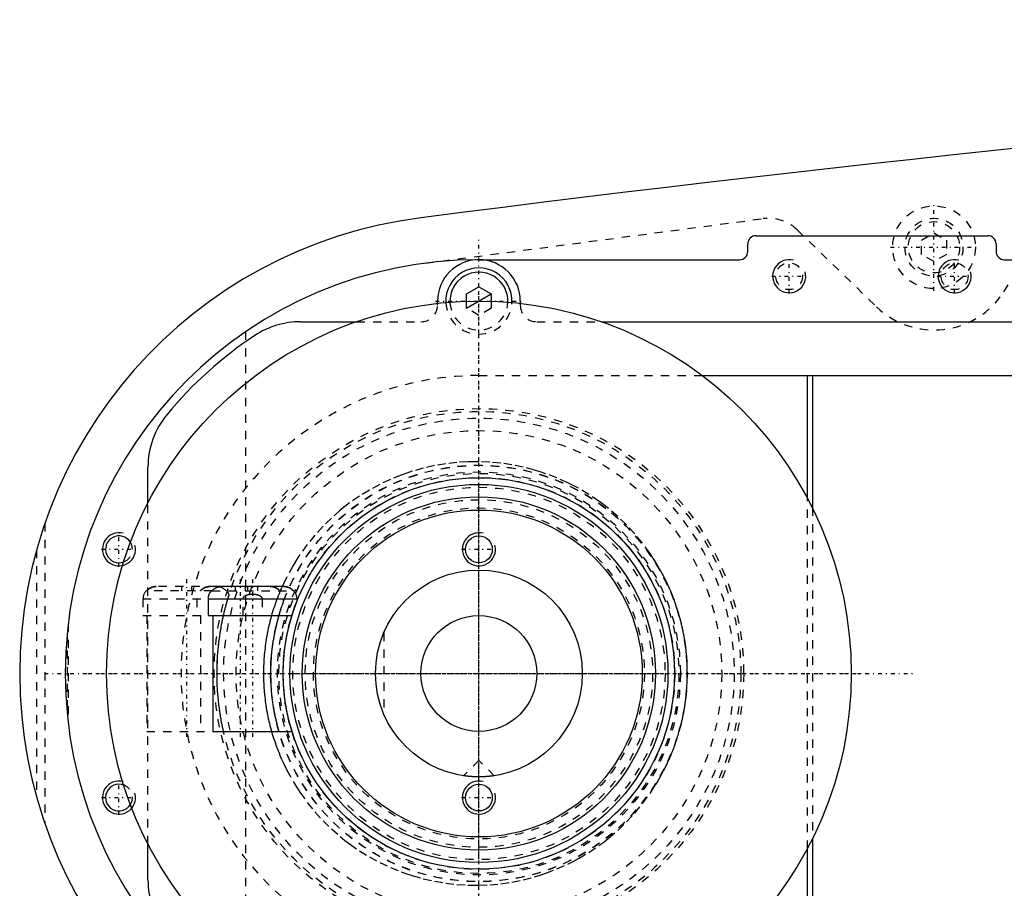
# Model space of a CAD drawing. Extents: x -1055 to 156, y -125 to 125.
# Tile 2 of 7: x -1055 to -936, y -26 to 79. Entities that reach past the tile are written whole.
import ezdxf

# ---------------------------------------------------------------- set-up
doc = ezdxf.new("R2010")
doc.units = 0
doc.linetypes.add('CENTER', pattern=[1.5, 0.45, -0.5, 0.05, -0.5])
doc.linetypes.add('DASHED', pattern=[2, 1, -1])
for name, color, linetype in [('AM_0', 7, 'CONTINUOUS'), ('AM_10', 7, 'CONTINUOUS'), ('AM_3', 7, 'DASHED'), ('AM_7', 7, 'CENTER')]:
    doc.layers.add(name, color=color, linetype=linetype)

msp = doc.modelspace()

# ---------------------------------------------------------------- linework, layer by layer
at = {"layer": 'AM_0', "color": 7, "linetype": 'CONTINUOUS'}
for p, q in [((-966.5, 52.9), (-938.5, 52.9)), ((-967.5, 51), (-967.5, 51.9)), ((-937.5, 51.9), (-937.5, 51)), ((-1000, 50), (-968.5, 50)), ((-936.5, 50), (-830, 50)), ((-1001.5, 45.87), (-1000, 46.73)), ((-1000, 46.73), (-998.5, 45.87)), ((-1001.5, 44.97), (-1001.5, 45.87)), ((-998.5, 45.87), (-998.5, 44.97)), ((-1005, 44.72), (-1005, 45)), ((-995, 45), (-995, 44.72)), ((-1021.56, 42.5), (-1014.79, 42.5)), ((-985.21, 42.5), (-867, 42.5)), ((-973, 36), (-901.33, 36)), ((-960.3, 21.18), (-960.3, 36)), ((-959.7, 36), (-959.7, 20.03)), ((-1040, 20.62), (-1040, 24.92)), ((-1032.26, 10), (-1032.34, 10)), ((-1023.58, 10.5), (-1031.12, 10.5)), ((-1022.36, 10), (-1022.44, 10)), ((-1032.73, 9), (-1032.73, 7)), ((-1032.73, 9), (-1021.98, 9)), ((-1021.98, 8.74), (-1021.98, 9)), ((-1032.73, 7), (-1022.59, 7)), ((-1032.15, 7), (-1032.15, -7)), ((-1032.15, -7), (-1022.59, -7)), ((-959.7, -20.03), (-959.7, -36)), ((-1040, -24.92), (-1040, -20.62)), ((-960.3, -36), (-960.3, -21.18))]:
    msp.add_line(p, q, dxfattribs=at)
for points in [[(-1032.26, 10, 0), (-1032.24, 10.02, 0), (-1032.21, 10.06, 0), (-1032.17, 10.1, 0), (-1032.15, 10.11, 0), (-1032.13, 10.13, 0), (-1032.08, 10.17, 0), (-1032.04, 10.2, 0), (-1031.99, 10.23, 0), (-1031.94, 10.27, 0), (-1031.89, 10.3, 0), (-1031.87, 10.31, 0), (-1031.84, 10.32, 0), (-1031.79, 10.35, 0), (-1031.74, 10.37, 0), (-1031.69, 10.39, 0), (-1031.64, 10.41, 0), (-1031.59, 10.43, 0), (-1031.56, 10.44, 0), (-1031.54, 10.44, 0), (-1031.48, 10.46, 0), (-1031.43, 10.47, 0), (-1031.4, 10.48, 0)], [(-1022.44, 10, 0), (-1022.46, 10.03, 0), (-1022.51, 10.07, 0), (-1022.56, 10.12, 0), (-1022.59, 10.14, 0), (-1022.62, 10.17, 0), (-1022.68, 10.21, 0), (-1022.74, 10.25, 0), (-1022.8, 10.29, 0), (-1022.86, 10.33, 0), (-1022.93, 10.36, 0), (-1022.96, 10.37, 0), (-1022.99, 10.38, 0), (-1023.05, 10.41, 0), (-1023.12, 10.43, 0), (-1023.19, 10.45, 0), (-1023.26, 10.47, 0), (-1023.33, 10.48, 0), (-1023.37, 10.49, 0), (-1023.41, 10.49, 0), (-1023.48, 10.5, 0), (-1023.55, 10.5, 0), (-1023.58, 10.5, 0)], [(-1023.3, 10.48, 0), (-1023.27, 10.47, 0), (-1023.22, 10.46, 0), (-1023.16, 10.44, 0), (-1023.14, 10.44, 0), (-1023.11, 10.43, 0), (-1023.06, 10.41, 0), (-1023.01, 10.39, 0), (-1022.96, 10.37, 0), (-1022.91, 10.35, 0), (-1022.86, 10.32, 0), (-1022.83, 10.31, 0), (-1022.81, 10.3, 0), (-1022.76, 10.27, 0), (-1022.71, 10.23, 0), (-1022.66, 10.2, 0), (-1022.62, 10.17, 0), (-1022.57, 10.13, 0), (-1022.55, 10.11, 0), (-1022.53, 10.1, 0), (-1022.49, 10.06, 0), (-1022.46, 10.02, 0), (-1022.44, 10, 0)], [(-1000, -12.5, 0), (-1000.01, -12.5, 0), (-1000.04, -12.5, 0), (-1000.07, -12.5, 0), (-1000.08, -12.5, 0), (-1000.1, -12.5, 0), (-1000.12, -12.5, 0), (-1000.15, -12.5, 0), (-1000.18, -12.5, 0), (-1000.2, -12.5, 0), (-1000.23, -12.5, 0), (-1000.25, -12.5, 0), (-1000.26, -12.5, 0), (-1000.29, -12.5, 0), (-1000.31, -12.5, 0), (-1000.34, -12.5, 0), (-1000.37, -12.49, 0), (-1000.4, -12.49, 0), (-1000.41, -12.49, 0), (-1000.42, -12.49, 0), (-1000.45, -12.49, 0), (-1000.48, -12.49, 0), (-1000.49, -12.49, 0), (-1000.51, -12.49, 0), (-1000.53, -12.49, 0), (-1000.56, -12.49, 0), (-1000.57, -12.49, 0), (-1000.59, -12.49, 0), (-1000.61, -12.48, 0), (-1000.64, -12.48, 0), (-1000.67, -12.48, 0), (-1000.69, -12.48, 0), (-1000.72, -12.48, 0), (-1000.73, -12.48, 0), (-1000.74, -12.48, 0), (-1000.77, -12.48, 0), (-1000.8, -12.47, 0), (-1000.82, -12.47, 0), (-1000.85, -12.47, 0), (-1000.87, -12.47, 0), (-1000.88, -12.47, 0), (-1000.9, -12.47, 0), (-1000.92, -12.47, 0), (-1000.94, -12.46, 0), (-1000.97, -12.46, 0), (-1000.99, -12.46, 0), (-1001.01, -12.46, 0), (-1001.03, -12.46, 0), (-1001.04, -12.46, 0), (-1001.06, -12.45, 0), (-1001.08, -12.45, 0), (-1001.1, -12.45, 0), (-1001.13, -12.45, 0), (-1001.15, -12.45, 0), (-1001.16, -12.45, 0), (-1001.17, -12.45, 0), (-1001.19, -12.44, 0), (-1001.21, -12.44, 0), (-1001.23, -12.44, 0), (-1001.25, -12.44, 0), (-1001.27, -12.44, 0), (-1001.28, -12.43, 0), (-1001.29, -12.43, 0), (-1001.31, -12.43, 0), (-1001.33, -12.43, 0), (-1001.34, -12.43, 0), (-1001.34, -12.43, 0), (-1001.36, -12.43, 0), (-1001.38, -12.42, 0), (-1001.39, -12.42, 0), (-1001.4, -12.42, 0), (-1001.41, -12.42, 0), (-1001.43, -12.42, 0), (-1001.45, -12.42, 0), (-1001.46, -12.41, 0), (-1001.48, -12.41, 0), (-1001.49, -12.41, 0), (-1001.5, -12.41, 0), (-1001.51, -12.41, 0), (-1001.53, -12.41, 0), (-1001.54, -12.4, 0), (-1001.56, -12.4, 0), (-1001.57, -12.4, 0), (-1001.58, -12.4, 0), (-1001.59, -12.4, 0), (-1001.6, -12.4, 0), (-1001.61, -12.4, 0), (-1001.63, -12.39, 0), (-1001.64, -12.39, 0), (-1001.65, -12.39, 0), (-1001.66, -12.39, 0), (-1001.67, -12.39, 0), (-1001.68, -12.39, 0), (-1001.69, -12.39, 0), (-1001.7, -12.38, 0), (-1001.71, -12.38, 0), (-1001.72, -12.38, 0), (-1001.73, -12.38, 0), (-1001.73, -12.38, 0), (-1001.74, -12.38, 0), (-1001.75, -12.38, 0), (-1001.76, -12.38, 0), (-1001.77, -12.37, 0), (-1001.78, -12.37, 0), (-1001.78, -12.37, 0), (-1001.78, -12.37, 0), (-1001.79, -12.37, 0), (-1001.8, -12.37, 0), (-1001.8, -12.37, 0), (-1001.81, -12.37, 0), (-1001.81, -12.37, 0), (-1001.82, -12.37, 0), (-1001.82, -12.37, 0), (-1001.82, -12.37, 0), (-1001.83, -12.37, 0), (-1001.83, -12.36, 0), (-1001.84, -12.36, 0), (-1001.84, -12.36, 0), (-1001.84, -12.36, 0), (-1001.85, -12.36, 0), (-1001.85, -12.36, 0), (-1001.85, -12.36, 0), (-1001.85, -12.36, 0), (-1001.86, -12.36, 0), (-1001.86, -12.36, 0), (-1001.86, -12.36, 0), (-1001.86, -12.36, 0), (-1001.86, -12.36, 0), (-1001.86, -12.36, 0), (-1001.86, -12.36, 0), (-1001.86, -12.36, 0)], [(-998.14, -12.36, 0), (-998.14, -12.36, 0), (-998.14, -12.36, 0), (-998.14, -12.36, 0), (-998.14, -12.36, 0), (-998.14, -12.36, 0), (-998.14, -12.36, 0), (-998.14, -12.36, 0), (-998.15, -12.36, 0), (-998.15, -12.36, 0), (-998.15, -12.36, 0), (-998.15, -12.36, 0), (-998.16, -12.36, 0), (-998.16, -12.36, 0), (-998.16, -12.36, 0), (-998.17, -12.36, 0), (-998.17, -12.37, 0), (-998.18, -12.37, 0), (-998.18, -12.37, 0), (-998.18, -12.37, 0), (-998.19, -12.37, 0), (-998.19, -12.37, 0), (-998.2, -12.37, 0), (-998.2, -12.37, 0), (-998.21, -12.37, 0), (-998.22, -12.37, 0), (-998.22, -12.37, 0), (-998.22, -12.37, 0), (-998.23, -12.37, 0), (-998.24, -12.38, 0), (-998.25, -12.38, 0), (-998.26, -12.38, 0), (-998.27, -12.38, 0), (-998.27, -12.38, 0), (-998.28, -12.38, 0), (-998.29, -12.38, 0), (-998.3, -12.38, 0), (-998.31, -12.39, 0), (-998.32, -12.39, 0), (-998.33, -12.39, 0), (-998.34, -12.39, 0), (-998.35, -12.39, 0), (-998.36, -12.39, 0), (-998.37, -12.39, 0), (-998.39, -12.4, 0), (-998.4, -12.4, 0), (-998.41, -12.4, 0), (-998.42, -12.4, 0), (-998.43, -12.4, 0), (-998.44, -12.4, 0), (-998.46, -12.4, 0), (-998.47, -12.41, 0), (-998.49, -12.41, 0), (-998.5, -12.41, 0), (-998.51, -12.41, 0), (-998.52, -12.41, 0), (-998.54, -12.41, 0), (-998.55, -12.42, 0), (-998.57, -12.42, 0), (-998.59, -12.42, 0), (-998.6, -12.42, 0), (-998.61, -12.42, 0), (-998.62, -12.42, 0), (-998.64, -12.43, 0), (-998.66, -12.43, 0), (-998.66, -12.43, 0), (-998.67, -12.43, 0), (-998.69, -12.43, 0), (-998.71, -12.43, 0), (-998.72, -12.43, 0), (-998.73, -12.44, 0), (-998.75, -12.44, 0), (-998.77, -12.44, 0), (-998.79, -12.44, 0), (-998.81, -12.44, 0), (-998.83, -12.45, 0), (-998.84, -12.45, 0), (-998.85, -12.45, 0), (-998.87, -12.45, 0), (-998.9, -12.45, 0), (-998.92, -12.45, 0), (-998.94, -12.45, 0), (-998.96, -12.46, 0), (-998.97, -12.46, 0), (-998.99, -12.46, 0), (-999.01, -12.46, 0), (-999.03, -12.46, 0), (-999.06, -12.46, 0), (-999.08, -12.47, 0), (-999.1, -12.47, 0), (-999.12, -12.47, 0), (-999.13, -12.47, 0), (-999.15, -12.47, 0), (-999.18, -12.47, 0), (-999.2, -12.47, 0), (-999.23, -12.48, 0), (-999.26, -12.48, 0), (-999.27, -12.48, 0), (-999.28, -12.48, 0), (-999.31, -12.48, 0), (-999.33, -12.48, 0), (-999.36, -12.48, 0), (-999.39, -12.48, 0), (-999.41, -12.49, 0), (-999.43, -12.49, 0), (-999.44, -12.49, 0), (-999.47, -12.49, 0), (-999.49, -12.49, 0), (-999.51, -12.49, 0), (-999.52, -12.49, 0), (-999.55, -12.49, 0), (-999.58, -12.49, 0), (-999.59, -12.49, 0), (-999.6, -12.49, 0), (-999.63, -12.49, 0), (-999.66, -12.5, 0), (-999.69, -12.5, 0), (-999.71, -12.5, 0), (-999.74, -12.5, 0), (-999.75, -12.5, 0), (-999.77, -12.5, 0), (-999.8, -12.5, 0), (-999.82, -12.5, 0), (-999.85, -12.5, 0), (-999.88, -12.5, 0), (-999.9, -12.5, 0), (-999.92, -12.5, 0), (-999.93, -12.5, 0), (-999.96, -12.5, 0), (-999.99, -12.5, 0), (-1000, -12.5, 0)]]:
    msp.add_polyline3d(points, dxfattribs=at)
for centre, radius in [((-1000, 0), 45), ((-1000, 0), 23.65), ((-1000, 0), 22.85), ((-1000, 0), 21.35), ((-1000, 0), 19.75), ((-1000, 15), 1.62), ((-1000, 0), 12.5), ((-1000, 0), 7), ((-1000, -15), 1.62)]:
    msp.add_circle(centre, radius, dxfattribs=at)
for centre, radius, start, end in [((-623.05, -2920.27), 3000, 91.26165, 97.35313), ((-1000, 0), 55.5, 97.2532, 262.7468), ((-966.5, 51.9), 1, 90, 180), ((-938.5, 51.9), 1, 0, 90), ((-1000, 0), 50, 90, 270), ((-1000, 45), 5, 0, 180), ((-968.5, 51), 1, 270, 0), ((-936.5, 51), 1, 180, 270), ((-1000, 45), 4, 357.4527, 182.5473), ((-1000, 45), 3.5, 357.7713, 182.2287), ((-1021.56, 32.5), 10, 90, 123.5573), ((-1000, 0), 49, 123.5573, 140.2849), ((-1030, 24.92), 10, 140.2849, 180), ((-1043.5, 15), 1.62, 31.4794, 290.4694), ((-1031.23, 9), 1.5, 138.1897, 180), ((-1023.48, 9), 1.5, 0, 41.8103), ((-1043.5, -15), 1.62, 69.5306, 328.5206), ((-1030, -24.92), 10, 180, 219.7151)]:
    msp.add_arc(centre, radius, start, end, dxfattribs=at)
at = {"layer": 'AM_10', "color": 7, "linetype": 'CONTINUOUS'}
msp.add_line((-1001.5, 44.13), (-998.5, 45.87), dxfattribs=at)
for centre in [(-962.5, 48), (-942.5, 48), (-1043.5, 15), (-1000, 15), (-1043.5, -15), (-1000, -15)]:
    msp.add_arc(centre, 2, 75, 15, dxfattribs=at)
at = {"layer": 'AM_3', "color": 6, "linetype": 'DASHED'}
for p, q in [((-936.56, 46.13), (-929.22, 57.68)), ((-1006.53, 49.57), (-965.65, 54.96)), ((-961.52, 53.59), (-951.96, 44.32)), ((-946.5, 52.37), (-945, 53.23)), ((-946.5, 50.63), (-946.5, 52.37)), ((-945, 53.23), (-943.5, 52.37)), ((-943.5, 52.37), (-943.5, 50.63)), ((-945, 49.77), (-946.5, 50.63)), ((-943.5, 50.63), (-945, 49.77)), ((-1005, 44.5), (-1005, 44.72)), ((-1001.5, 44.13), (-1001.5, 44.97)), ((-1000, 43.27), (-1001.5, 44.13)), ((-998.5, 44.13), (-1000, 43.27)), ((-998.5, 44.97), (-998.5, 44.13)), ((-995, 44.72), (-995, 44.5)), ((-1014.79, 42.5), (-1007, 42.5)), ((-993, 42.5), (-985.21, 42.5)), ((-1028.19, 41.3), (-1028.19, -41.3)), ((-1000, 36), (-973, 36)), ((-1040, -20.62), (-1040, 20.62)), ((-960.3, -21.18), (-960.3, 21.18)), ((-959.7, 20.03), (-959.7, -20.03)), ((-1052.45, 18.15), (-1052.45, -18.15)), ((-1053.45, 14.95), (-1053.45, -14.95)), ((-1032.26, 10), (-1040.22, 10)), ((-1031.71, 10.5), (-1038.99, 10.5)), ((-1035.95, 10.5), (-1035.95, 10)), ((-1034.75, 10.5), (-1034.75, 10)), ((-1032.26, 10), (-1022.44, 10)), ((-1031.12, 10.5), (-1031.71, 10.5)), ((-1029.45, 10.5), (-1029.45, 10)), ((-1028.25, 10.5), (-1028.25, 10)), ((-1027.95, 10.5), (-1027.95, 10)), ((-1026.75, 10.5), (-1026.75, 10)), ((-1025.21, 10.5), (-1025.17, 10.5)), ((-1025.21, 10.5), (-1025.17, 10.5)), ((-1040.6, 9), (-1040.6, 7)), ((-1040.6, 9), (-1032.73, 9)), ((-1034.1, 9), (-1034.1, 7)), ((-1030.34, 9), (-1030.19, 9.51)), ((-1028.5, 7), (-1028.5, 9)), ((-1026.2, 9), (-1026.2, 7)), ((-1023.6, 8.69), (-1023.6, 9)), ((-1049.63, 6.05), (-1049.63, -6.05)), ((-1040.6, 7), (-1032.73, 7)), ((-1040.15, 7), (-1040.15, -7)), ((-1033.65, 7), (-1033.65, -7)), ((-1011.5, 4.9), (-1011.5, -4.9)), ((-1049.77, 4.76), (-1049.77, -4.76)), ((-1040.15, -7), (-1032.15, -7)), ((-1000, -10.5), (-1001.86, -12.36)), ((-998.14, -12.36), (-1000, -10.5))]:
    msp.add_line(p, q, dxfattribs=at)
for points in [[(-974.81, 0, 0), (-974.81, 0.13, 0), (-974.81, 0.4, 0), (-974.82, 0.66, 0), (-974.82, 0.8, 0), (-974.83, 0.93, 0), (-974.84, 1.2, 0), (-974.85, 1.47, 0), (-974.87, 1.74, 0), (-974.89, 2.01, 0), (-974.91, 2.28, 0), (-974.92, 2.41, 0), (-974.94, 2.55, 0), (-974.97, 2.82, 0), (-975, 3.09, 0), (-975.03, 3.36, 0), (-975.07, 3.63, 0), (-975.11, 3.9, 0), (-975.13, 4.03, 0), (-975.15, 4.17, 0), (-975.2, 4.44, 0), (-975.25, 4.7, 0), (-975.27, 4.84, 0), (-975.3, 4.97, 0), (-975.35, 5.24, 0), (-975.41, 5.51, 0), (-975.44, 5.64, 0), (-975.47, 5.78, 0), (-975.53, 6.05, 0), (-975.6, 6.31, 0), (-975.67, 6.58, 0), (-975.74, 6.84, 0), (-975.82, 7.11, 0), (-975.86, 7.24, 0), (-975.89, 7.37, 0), (-975.98, 7.63, 0), (-976.06, 7.89, 0), (-976.14, 8.15, 0), (-976.23, 8.41, 0), (-976.32, 8.67, 0), (-976.37, 8.8, 0), (-976.42, 8.93, 0), (-976.52, 9.18, 0), (-976.61, 9.44, 0), (-976.72, 9.69, 0), (-976.82, 9.94, 0), (-976.93, 10.19, 0), (-976.98, 10.32, 0), (-977.04, 10.44, 0), (-977.15, 10.69, 0), (-977.26, 10.93, 0), (-977.68, 11.78, 0), (-978.46, 13.17, 0), (-978.88, 13.84, 0), (-979.31, 14.49, 0), (-980.22, 15.73, 0), (-981.17, 16.88, 0), (-982.17, 17.95, 0), (-983.22, 18.96, 0), (-984.34, 19.92, 0), (-984.91, 20.37, 0), (-985.5, 20.8, 0), (-986.72, 21.62, 0), (-987.97, 22.37, 0), (-988.61, 22.71, 0), (-989.26, 23.04, 0), (-990.58, 23.63, 0), (-991.92, 24.14, 0), (-992.6, 24.37, 0), (-993.27, 24.58, 0), (-994.64, 24.93, 0), (-996, 25.21, 0), (-997.35, 25.41, 0), (-998.69, 25.54, 0), (-1000.01, 25.59, 0), (-1000.67, 25.59, 0), (-1001.33, 25.58, 0), (-1002.66, 25.5, 0), (-1004.01, 25.34, 0), (-1005.36, 25.11, 0), (-1006.72, 24.81, 0), (-1008.06, 24.43, 0), (-1008.73, 24.21, 0), (-1009.39, 23.98, 0), (-1010.7, 23.44, 0), (-1011.98, 22.84, 0), (-1013.24, 22.16, 0), (-1014.45, 21.42, 0), (-1015.62, 20.6, 0), (-1016.19, 20.17, 0), (-1016.75, 19.72, 0), (-1017.82, 18.78, 0), (-1018.84, 17.79, 0), (-1019.81, 16.73, 0), (-1020.74, 15.59, 0), (-1021.63, 14.36, 0), (-1022.05, 13.72, 0), (-1022.46, 13.05, 0), (-1023.22, 11.67, 0), (-1023.63, 10.84, 0), (-1023.74, 10.6, 0), (-1023.85, 10.35, 0), (-1023.9, 10.23, 0), (-1023.96, 10.11, 0), (-1024.06, 9.86, 0), (-1024.16, 9.61, 0), (-1024.26, 9.36, 0), (-1024.36, 9.11, 0), (-1024.46, 8.86, 0), (-1024.5, 8.73, 0), (-1024.55, 8.61, 0), (-1024.64, 8.35, 0), (-1024.72, 8.1, 0), (-1024.81, 7.84, 0), (-1024.89, 7.58, 0), (-1024.97, 7.32, 0), (-1025.01, 7.19, 0), (-1025.05, 7.06, 0), (-1025.12, 6.8, 0), (-1025.19, 6.54, 0), (-1025.26, 6.27, 0), (-1025.32, 6.01, 0), (-1025.39, 5.75, 0), (-1025.42, 5.61, 0), (-1025.45, 5.48, 0), (-1025.5, 5.22, 0), (-1025.56, 4.95, 0), (-1025.58, 4.82, 0), (-1025.61, 4.68, 0), (-1025.66, 4.42, 0), (-1025.7, 4.15, 0), (-1025.72, 4.01, 0), (-1025.74, 3.88, 0), (-1025.78, 3.61, 0), (-1025.82, 3.34, 0), (-1025.85, 3.08, 0), (-1025.89, 2.81, 0), (-1025.91, 2.54, 0), (-1025.93, 2.4, 0), (-1025.94, 2.27, 0), (-1025.96, 2, 0), (-1025.98, 1.73, 0), (-1026, 1.47, 0), (-1026.01, 1.2, 0), (-1026.02, 0.93, 0), (-1026.03, 0.8, 0), (-1026.03, 0.66, 0), (-1026.04, 0.4, 0), (-1026.04, 0.13, 0), (-1026.04, 0, 0), (-1026.04, -0.13, 0), (-1026.04, -0.4, 0), (-1026.03, -0.66, 0), (-1026.03, -0.8, 0), (-1026.02, -0.93, 0), (-1026.01, -1.2, 0), (-1026, -1.47, 0), (-1025.98, -1.73, 0), (-1025.96, -2, 0), (-1025.94, -2.27, 0), (-1025.93, -2.4, 0), (-1025.91, -2.54, 0), (-1025.89, -2.81, 0), (-1025.85, -3.08, 0), (-1025.82, -3.34, 0), (-1025.78, -3.61, 0), (-1025.74, -3.88, 0), (-1025.72, -4.01, 0), (-1025.7, -4.15, 0), (-1025.66, -4.42, 0), (-1025.61, -4.68, 0), (-1025.58, -4.82, 0), (-1025.56, -4.95, 0), (-1025.5, -5.22, 0), (-1025.45, -5.48, 0), (-1025.42, -5.61, 0), (-1025.39, -5.75, 0), (-1025.32, -6.01, 0), (-1025.26, -6.27, 0), (-1025.19, -6.54, 0), (-1025.12, -6.8, 0), (-1025.05, -7.06, 0), (-1025.01, -7.19, 0), (-1024.97, -7.32, 0), (-1024.89, -7.58, 0), (-1024.81, -7.84, 0), (-1024.72, -8.1, 0), (-1024.64, -8.35, 0), (-1024.55, -8.61, 0), (-1024.5, -8.73, 0), (-1024.46, -8.86, 0), (-1024.36, -9.11, 0), (-1024.26, -9.36, 0), (-1024.16, -9.61, 0), (-1024.06, -9.86, 0), (-1023.96, -10.11, 0), (-1023.9, -10.23, 0), (-1023.85, -10.35, 0), (-1023.74, -10.6, 0), (-1023.63, -10.84, 0), (-1023.22, -11.67, 0), (-1022.46, -13.05, 0), (-1022.05, -13.72, 0), (-1021.63, -14.36, 0), (-1020.74, -15.59, 0), (-1019.81, -16.73, 0), (-1018.84, -17.79, 0), (-1017.82, -18.78, 0), (-1016.75, -19.72, 0), (-1016.19, -20.17, 0), (-1015.62, -20.6, 0), (-1014.45, -21.42, 0), (-1013.24, -22.16, 0), (-1011.98, -22.84, 0), (-1010.7, -23.44, 0), (-1009.39, -23.98, 0), (-1008.73, -24.21, 0), (-1008.06, -24.43, 0), (-1006.72, -24.81, 0), (-1005.36, -25.11, 0), (-1004.01, -25.34, 0), (-1002.66, -25.5, 0), (-1001.33, -25.58, 0), (-1000.67, -25.59, 0), (-1000.01, -25.59, 0), (-998.69, -25.54, 0), (-997.35, -25.41, 0), (-996, -25.21, 0), (-994.64, -24.93, 0), (-993.27, -24.58, 0), (-992.6, -24.37, 0), (-991.92, -24.14, 0), (-990.58, -23.63, 0), (-989.26, -23.04, 0), (-988.61, -22.71, 0), (-987.97, -22.37, 0), (-986.72, -21.62, 0), (-985.5, -20.8, 0), (-984.91, -20.37, 0), (-984.34, -19.92, 0), (-983.22, -18.96, 0), (-982.17, -17.95, 0), (-981.17, -16.88, 0), (-980.22, -15.73, 0), (-979.31, -14.49, 0), (-978.88, -13.84, 0), (-978.46, -13.17, 0), (-977.68, -11.78, 0), (-977.26, -10.93, 0), (-977.15, -10.69, 0), (-977.04, -10.44, 0), (-976.98, -10.32, 0), (-976.93, -10.19, 0), (-976.82, -9.94, 0), (-976.72, -9.69, 0), (-976.61, -9.44, 0), (-976.52, -9.18, 0), (-976.42, -8.93, 0), (-976.37, -8.8, 0), (-976.32, -8.67, 0), (-976.23, -8.41, 0), (-976.14, -8.15, 0), (-976.06, -7.89, 0), (-975.98, -7.63, 0), (-975.89, -7.37, 0), (-975.86, -7.24, 0), (-975.82, -7.11, 0), (-975.74, -6.84, 0), (-975.67, -6.58, 0), (-975.6, -6.31, 0), (-975.53, -6.05, 0), (-975.47, -5.78, 0), (-975.44, -5.64, 0), (-975.41, -5.51, 0), (-975.35, -5.24, 0), (-975.3, -4.97, 0), (-975.27, -4.84, 0), (-975.25, -4.7, 0), (-975.2, -4.44, 0), (-975.15, -4.17, 0), (-975.13, -4.03, 0), (-975.11, -3.9, 0), (-975.07, -3.63, 0), (-975.03, -3.36, 0), (-975, -3.09, 0), (-974.97, -2.82, 0), (-974.94, -2.55, 0), (-974.92, -2.41, 0), (-974.91, -2.28, 0), (-974.89, -2.01, 0), (-974.87, -1.74, 0), (-974.85, -1.47, 0), (-974.84, -1.2, 0), (-974.83, -0.93, 0), (-974.82, -0.8, 0), (-974.82, -0.66, 0), (-974.81, -0.4, 0), (-974.81, -0.13, 0), (-974.81, 0, 0)], [(-1038.99, 10.5, 0), (-1039.02, 10.5, 0), (-1039.09, 10.5, 0), (-1039.17, 10.49, 0), (-1039.2, 10.49, 0), (-1039.24, 10.48, 0), (-1039.31, 10.47, 0), (-1039.38, 10.45, 0), (-1039.45, 10.43, 0), (-1039.52, 10.41, 0), (-1039.58, 10.38, 0), (-1039.62, 10.37, 0), (-1039.65, 10.36, 0), (-1039.71, 10.33, 0), (-1039.77, 10.29, 0), (-1039.84, 10.25, 0), (-1039.9, 10.21, 0), (-1039.96, 10.17, 0), (-1039.98, 10.14, 0), (-1040.01, 10.12, 0), (-1040.06, 10.07, 0), (-1040.11, 10.03, 0), (-1040.13, 10, 0)], [(-1040.13, 10, 0), (-1040.13, 10.01, 0), (-1040.11, 10.02, 0), (-1040.1, 10.04, 0), (-1040.09, 10.04, 0), (-1040.09, 10.05, 0), (-1040.07, 10.06, 0), (-1040.06, 10.08, 0), (-1040.05, 10.09, 0), (-1040.03, 10.1, 0), (-1040.02, 10.12, 0), (-1040.01, 10.12, 0), (-1040, 10.13, 0), (-1039.99, 10.14, 0), (-1039.97, 10.15, 0), (-1039.95, 10.17, 0), (-1039.94, 10.18, 0), (-1039.92, 10.19, 0), (-1039.91, 10.2, 0), (-1039.91, 10.2, 0), (-1039.89, 10.22, 0), (-1039.87, 10.23, 0), (-1039.86, 10.23, 0)], [(-1039.86, 10.23, 0), (-1039.85, 10.24, 0), (-1039.82, 10.26, 0), (-1039.8, 10.28, 0), (-1039.78, 10.29, 0), (-1039.77, 10.29, 0), (-1039.74, 10.31, 0), (-1039.71, 10.32, 0), (-1039.68, 10.34, 0), (-1039.66, 10.35, 0), (-1039.63, 10.36, 0), (-1039.62, 10.37, 0), (-1039.6, 10.38, 0), (-1039.57, 10.39, 0), (-1039.55, 10.4, 0), (-1039.52, 10.41, 0), (-1039.49, 10.42, 0), (-1039.46, 10.43, 0), (-1039.44, 10.43, 0), (-1039.43, 10.44, 0), (-1039.4, 10.45, 0), (-1039.37, 10.45, 0), (-1039.35, 10.46, 0)], [(-1039.35, 10.46, 0), (-1039.34, 10.46, 0), (-1039.32, 10.47, 0), (-1039.3, 10.47, 0), (-1039.29, 10.47, 0), (-1039.28, 10.47, 0), (-1039.26, 10.48, 0), (-1039.24, 10.48, 0), (-1039.22, 10.48, 0), (-1039.2, 10.49, 0), (-1039.18, 10.49, 0), (-1039.17, 10.49, 0), (-1039.16, 10.49, 0), (-1039.14, 10.49, 0), (-1039.12, 10.49, 0), (-1039.1, 10.5, 0), (-1039.08, 10.5, 0), (-1039.06, 10.5, 0), (-1039.05, 10.5, 0), (-1039.04, 10.5, 0), (-1039.02, 10.5, 0), (-1039, 10.5, 0), (-1038.99, 10.5, 0)], [(-1032.49, 10.5, 0), (-1032.52, 10.5, 0), (-1032.59, 10.5, 0), (-1032.67, 10.49, 0), (-1032.7, 10.49, 0), (-1032.74, 10.48, 0), (-1032.81, 10.47, 0), (-1032.88, 10.45, 0), (-1032.95, 10.43, 0), (-1033.02, 10.41, 0), (-1033.08, 10.38, 0), (-1033.12, 10.37, 0), (-1033.15, 10.36, 0), (-1033.21, 10.33, 0), (-1033.27, 10.29, 0), (-1033.34, 10.25, 0), (-1033.4, 10.21, 0), (-1033.46, 10.17, 0), (-1033.48, 10.14, 0), (-1033.51, 10.12, 0), (-1033.56, 10.07, 0), (-1033.61, 10.03, 0), (-1033.63, 10, 0)], [(-1033.63, 10, 0), (-1033.63, 10.01, 0), (-1033.61, 10.02, 0), (-1033.6, 10.04, 0), (-1033.59, 10.04, 0), (-1033.59, 10.05, 0), (-1033.57, 10.06, 0), (-1033.56, 10.08, 0), (-1033.55, 10.09, 0), (-1033.53, 10.1, 0), (-1033.52, 10.12, 0), (-1033.51, 10.12, 0), (-1033.5, 10.13, 0), (-1033.49, 10.14, 0), (-1033.47, 10.15, 0), (-1033.45, 10.17, 0), (-1033.44, 10.18, 0), (-1033.42, 10.19, 0), (-1033.41, 10.2, 0), (-1033.41, 10.2, 0), (-1033.39, 10.22, 0), (-1033.37, 10.23, 0), (-1033.36, 10.23, 0)], [(-1033.36, 10.23, 0), (-1033.37, 10.23, 0), (-1033.39, 10.22, 0), (-1033.41, 10.2, 0), (-1033.41, 10.2, 0), (-1033.42, 10.19, 0), (-1033.44, 10.18, 0), (-1033.45, 10.17, 0), (-1033.47, 10.15, 0), (-1033.49, 10.14, 0), (-1033.5, 10.13, 0), (-1033.51, 10.12, 0), (-1033.52, 10.12, 0), (-1033.53, 10.1, 0), (-1033.55, 10.09, 0), (-1033.56, 10.08, 0), (-1033.57, 10.06, 0), (-1033.59, 10.05, 0), (-1033.59, 10.04, 0), (-1033.6, 10.04, 0), (-1033.61, 10.02, 0), (-1033.63, 10.01, 0), (-1033.63, 10, 0)], [(-1033.63, 10, 0), (-1033.63, 10.01, 0), (-1033.61, 10.02, 0), (-1033.6, 10.04, 0), (-1033.59, 10.04, 0), (-1033.59, 10.05, 0), (-1033.57, 10.06, 0), (-1033.56, 10.08, 0), (-1033.55, 10.09, 0), (-1033.53, 10.1, 0), (-1033.52, 10.12, 0), (-1033.51, 10.12, 0), (-1033.5, 10.13, 0), (-1033.49, 10.14, 0), (-1033.47, 10.15, 0), (-1033.45, 10.17, 0), (-1033.44, 10.18, 0), (-1033.42, 10.19, 0), (-1033.41, 10.2, 0), (-1033.41, 10.2, 0), (-1033.39, 10.22, 0), (-1033.37, 10.23, 0), (-1033.36, 10.23, 0)], [(-1033.36, 10.23, 0), (-1033.34, 10.25, 0), (-1033.3, 10.28, 0), (-1033.25, 10.3, 0), (-1033.23, 10.32, 0), (-1033.21, 10.33, 0), (-1033.16, 10.35, 0), (-1033.11, 10.37, 0), (-1033.07, 10.39, 0), (-1033.02, 10.41, 0), (-1032.97, 10.42, 0), (-1032.95, 10.43, 0), (-1032.92, 10.44, 0), (-1032.87, 10.45, 0), (-1032.82, 10.46, 0), (-1032.77, 10.47, 0), (-1032.72, 10.48, 0), (-1032.67, 10.49, 0), (-1032.64, 10.49, 0), (-1032.62, 10.5, 0), (-1032.56, 10.5, 0), (-1032.51, 10.5, 0), (-1032.49, 10.5, 0)], [(-1032.49, 10.5, 0), (-1032.51, 10.5, 0), (-1032.56, 10.5, 0), (-1032.62, 10.5, 0), (-1032.64, 10.49, 0), (-1032.67, 10.49, 0), (-1032.72, 10.48, 0), (-1032.77, 10.47, 0), (-1032.82, 10.46, 0), (-1032.87, 10.45, 0), (-1032.92, 10.44, 0), (-1032.95, 10.43, 0), (-1032.97, 10.42, 0), (-1033.02, 10.41, 0), (-1033.07, 10.39, 0), (-1033.11, 10.37, 0), (-1033.16, 10.35, 0), (-1033.21, 10.33, 0), (-1033.23, 10.32, 0), (-1033.25, 10.3, 0), (-1033.3, 10.28, 0), (-1033.34, 10.25, 0), (-1033.36, 10.23, 0)], [(-1033.36, 10.23, 0), (-1033.34, 10.25, 0), (-1033.3, 10.28, 0), (-1033.25, 10.3, 0), (-1033.23, 10.32, 0), (-1033.21, 10.33, 0), (-1033.16, 10.35, 0), (-1033.11, 10.37, 0), (-1033.07, 10.39, 0), (-1033.02, 10.41, 0), (-1032.97, 10.42, 0), (-1032.95, 10.43, 0), (-1032.92, 10.44, 0), (-1032.87, 10.45, 0), (-1032.82, 10.46, 0), (-1032.77, 10.47, 0), (-1032.72, 10.48, 0), (-1032.67, 10.49, 0), (-1032.64, 10.49, 0), (-1032.62, 10.5, 0), (-1032.56, 10.5, 0), (-1032.51, 10.5, 0), (-1032.49, 10.5, 0)], [(-1031.71, 10.5, 0), (-1031.66, 10.5, 0), (-1031.56, 10.49, 0), (-1031.46, 10.48, 0), (-1031.41, 10.47, 0)], [(-1030.57, 10, 0), (-1030.58, 10.02, 0), (-1030.62, 10.06, 0), (-1030.66, 10.09, 0), (-1030.68, 10.11, 0), (-1030.7, 10.13, 0), (-1030.74, 10.16, 0), (-1030.79, 10.2, 0), (-1030.83, 10.23, 0), (-1030.88, 10.26, 0), (-1030.93, 10.29, 0), (-1030.95, 10.31, 0), (-1030.98, 10.32, 0), (-1031.03, 10.34, 0), (-1031.08, 10.37, 0), (-1031.12, 10.39, 0), (-1031.17, 10.41, 0), (-1031.22, 10.42, 0), (-1031.25, 10.43, 0), (-1031.28, 10.44, 0), (-1031.33, 10.45, 0), (-1031.39, 10.47, 0), (-1031.41, 10.47, 0)], [(-1031.4, 10.48, 0), (-1031.35, 10.48, 0), (-1031.26, 10.49, 0), (-1031.16, 10.5, 0), (-1031.12, 10.5, 0)], [(-1028.5, 9, 0), (-1028.5, 9, 0), (-1028.5, 9.01, 0), (-1028.5, 9.01, 0), (-1028.5, 9.01, 0), (-1028.5, 9.01, 0), (-1028.5, 9.02, 0), (-1028.5, 9.02, 0), (-1028.5, 9.03, 0), (-1028.5, 9.03, 0), (-1028.5, 9.04, 0), (-1028.5, 9.04, 0), (-1028.5, 9.04, 0), (-1028.5, 9.05, 0), (-1028.5, 9.05, 0), (-1028.5, 9.05, 0), (-1028.5, 9.06, 0), (-1028.5, 9.06, 0), (-1028.5, 9.07, 0), (-1028.5, 9.07, 0), (-1028.49, 9.07, 0), (-1028.49, 9.08, 0), (-1028.49, 9.08, 0), (-1028.49, 9.08, 0), (-1028.49, 9.08, 0), (-1028.49, 9.09, 0), (-1028.49, 9.09, 0), (-1028.49, 9.09, 0), (-1028.49, 9.1, 0), (-1028.49, 9.1, 0), (-1028.48, 9.12, 0), (-1028.47, 9.14, 0), (-1028.46, 9.16, 0), (-1028.45, 9.19, 0), (-1028.43, 9.21, 0), (-1028.42, 9.22, 0), (-1028.42, 9.23, 0), (-1028.4, 9.25, 0), (-1028.38, 9.27, 0), (-1028.37, 9.29, 0), (-1028.35, 9.3, 0), (-1028.33, 9.32, 0), (-1028.32, 9.33, 0), (-1028.3, 9.34, 0), (-1028.28, 9.36, 0), (-1028.26, 9.37, 0), (-1028.25, 9.38, 0), (-1028.24, 9.39, 0), (-1028.22, 9.4, 0), (-1028.19, 9.41, 0), (-1028.18, 9.42, 0), (-1028.17, 9.42, 0), (-1028.15, 9.43, 0), (-1028.13, 9.45, 0), (-1028.1, 9.46, 0), (-1028.08, 9.47, 0), (-1028.06, 9.48, 0), (-1028.05, 9.48, 0), (-1028.03, 9.49, 0), (-1028.01, 9.49, 0), (-1027.98, 9.5, 0), (-1027.96, 9.51, 0), (-1027.93, 9.52, 0), (-1027.91, 9.53, 0), (-1027.9, 9.53, 0), (-1027.88, 9.53, 0), (-1027.86, 9.54, 0), (-1027.83, 9.55, 0), (-1027.81, 9.55, 0), (-1027.78, 9.56, 0), (-1027.75, 9.56, 0), (-1027.74, 9.57, 0), (-1027.73, 9.57, 0), (-1027.7, 9.57, 0), (-1027.67, 9.58, 0), (-1027.65, 9.58, 0), (-1027.62, 9.58, 0), (-1027.59, 9.59, 0), (-1027.58, 9.59, 0), (-1027.57, 9.59, 0), (-1027.54, 9.59, 0), (-1027.52, 9.59, 0), (-1027.43, 9.6, 0), (-1027.35, 9.6, 0), (-1027.27, 9.6, 0), (-1027.18, 9.59, 0), (-1027.16, 9.59, 0), (-1027.13, 9.59, 0), (-1027.12, 9.59, 0), (-1027.11, 9.59, 0), (-1027.08, 9.58, 0), (-1027.05, 9.58, 0), (-1027.03, 9.58, 0), (-1027, 9.57, 0), (-1026.97, 9.57, 0), (-1026.96, 9.57, 0), (-1026.95, 9.56, 0), (-1026.92, 9.56, 0), (-1026.89, 9.55, 0), (-1026.87, 9.55, 0), (-1026.84, 9.54, 0), (-1026.82, 9.53, 0), (-1026.8, 9.53, 0), (-1026.79, 9.53, 0), (-1026.77, 9.52, 0), (-1026.74, 9.51, 0), (-1026.72, 9.5, 0), (-1026.69, 9.49, 0), (-1026.67, 9.49, 0), (-1026.65, 9.48, 0), (-1026.64, 9.48, 0), (-1026.62, 9.47, 0), (-1026.6, 9.46, 0), (-1026.57, 9.45, 0), (-1026.55, 9.43, 0), (-1026.53, 9.42, 0), (-1026.52, 9.42, 0), (-1026.51, 9.41, 0), (-1026.48, 9.4, 0), (-1026.46, 9.39, 0), (-1026.45, 9.38, 0), (-1026.44, 9.37, 0), (-1026.42, 9.36, 0), (-1026.4, 9.34, 0), (-1026.38, 9.33, 0), (-1026.37, 9.32, 0), (-1026.35, 9.3, 0), (-1026.33, 9.29, 0), (-1026.32, 9.27, 0), (-1026.3, 9.25, 0), (-1026.28, 9.23, 0), (-1026.28, 9.22, 0), (-1026.27, 9.21, 0), (-1026.25, 9.19, 0), (-1026.24, 9.16, 0), (-1026.23, 9.14, 0), (-1026.22, 9.13, 0), (-1026.22, 9.12, 0), (-1026.22, 9.12, 0), (-1026.22, 9.12, 0), (-1026.22, 9.11, 0), (-1026.22, 9.11, 0), (-1026.22, 9.11, 0), (-1026.21, 9.1, 0), (-1026.21, 9.1, 0), (-1026.21, 9.09, 0), (-1026.21, 9.09, 0), (-1026.21, 9.09, 0), (-1026.21, 9.08, 0), (-1026.21, 9.08, 0), (-1026.21, 9.08, 0), (-1026.21, 9.08, 0), (-1026.21, 9.07, 0), (-1026.2, 9.07, 0), (-1026.2, 9.07, 0), (-1026.2, 9.06, 0), (-1026.2, 9.06, 0), (-1026.2, 9.05, 0), (-1026.2, 9.05, 0), (-1026.2, 9.05, 0), (-1026.2, 9.04, 0), (-1026.2, 9.04, 0), (-1026.2, 9.04, 0), (-1026.2, 9.03, 0), (-1026.2, 9.03, 0), (-1026.2, 9.02, 0), (-1026.2, 9.02, 0), (-1026.2, 9.01, 0), (-1026.2, 9.01, 0), (-1026.2, 9.01, 0), (-1026.2, 9.01, 0), (-1026.2, 9, 0), (-1026.2, 9, 0)], [(-1024.07, 10, 0), (-1024.09, 10.03, 0), (-1024.14, 10.07, 0), (-1024.19, 10.12, 0), (-1024.22, 10.14, 0), (-1024.24, 10.17, 0), (-1024.3, 10.21, 0), (-1024.36, 10.25, 0), (-1024.43, 10.29, 0), (-1024.49, 10.33, 0), (-1024.55, 10.36, 0), (-1024.58, 10.37, 0), (-1024.62, 10.38, 0), (-1024.68, 10.41, 0), (-1024.75, 10.43, 0), (-1024.82, 10.45, 0), (-1024.89, 10.47, 0), (-1024.96, 10.48, 0), (-1025, 10.49, 0), (-1025.03, 10.49, 0), (-1025.11, 10.5, 0), (-1025.18, 10.5, 0), (-1025.21, 10.5, 0)], [(-1025.17, 10.5, 0), (-1025.14, 10.5, 0), (-1025.07, 10.49, 0), (-1025, 10.49, 0), (-1024.96, 10.48, 0), (-1024.93, 10.47, 0), (-1024.86, 10.46, 0), (-1024.79, 10.44, 0), (-1024.72, 10.42, 0), (-1024.66, 10.4, 0), (-1024.6, 10.38, 0), (-1024.57, 10.36, 0), (-1024.54, 10.35, 0), (-1024.47, 10.32, 0), (-1024.41, 10.28, 0), (-1024.35, 10.25, 0), (-1024.29, 10.2, 0), (-1024.24, 10.16, 0), (-1024.21, 10.14, 0), (-1024.19, 10.12, 0), (-1024.14, 10.07, 0), (-1024.09, 10.02, 0), (-1024.07, 10, 0)], [(-1024.07, 10, 0), (-1024.09, 10.02, 0), (-1024.14, 10.07, 0), (-1024.19, 10.12, 0), (-1024.21, 10.14, 0), (-1024.24, 10.16, 0), (-1024.29, 10.2, 0), (-1024.35, 10.25, 0), (-1024.41, 10.28, 0), (-1024.47, 10.32, 0), (-1024.54, 10.35, 0), (-1024.57, 10.36, 0), (-1024.6, 10.38, 0), (-1024.66, 10.4, 0), (-1024.72, 10.42, 0), (-1024.79, 10.44, 0), (-1024.86, 10.46, 0), (-1024.93, 10.47, 0), (-1024.96, 10.48, 0), (-1025, 10.49, 0), (-1025.07, 10.49, 0), (-1025.14, 10.5, 0), (-1025.17, 10.5, 0)], [(-1023.58, 10.5, 0), (-1023.54, 10.5, 0), (-1023.44, 10.49, 0), (-1023.35, 10.48, 0), (-1023.3, 10.48, 0)], [(-1030.87, 7, 0), (-1030.85, 7.06, 0), (-1030.82, 7.18, 0), (-1030.8, 7.31, 0), (-1030.78, 7.37, 0), (-1030.77, 7.43, 0), (-1030.74, 7.55, 0), (-1030.71, 7.67, 0), (-1030.68, 7.78, 0), (-1030.65, 7.9, 0), (-1030.62, 8.02, 0), (-1030.6, 8.07, 0), (-1030.59, 8.13, 0), (-1030.56, 8.24, 0), (-1030.53, 8.35, 0), (-1030.5, 8.46, 0), (-1030.47, 8.56, 0), (-1030.44, 8.66, 0), (-1030.43, 8.71, 0), (-1030.41, 8.76, 0), (-1030.38, 8.86, 0), (-1030.36, 8.95, 0), (-1030.34, 9, 0)], [(-1024.16, 7, 0), (-1024.13, 7.07, 0), (-1024.09, 7.22, 0), (-1024.05, 7.36, 0), (-1024.03, 7.43, 0), (-1024.01, 7.5, 0), (-1023.96, 7.63, 0), (-1023.92, 7.76, 0), (-1023.88, 7.88, 0), (-1023.84, 8, 0), (-1023.81, 8.11, 0), (-1023.79, 8.16, 0), (-1023.77, 8.21, 0), (-1023.74, 8.3, 0), (-1023.71, 8.39, 0), (-1023.69, 8.44, 0), (-1023.69, 8.45, 0), (-1023.68, 8.47, 0), (-1023.68, 8.47, 0), (-1023.68, 8.48, 0), (-1023.67, 8.49, 0), (-1023.67, 8.5, 0), (-1023.66, 8.52, 0), (-1023.66, 8.53, 0), (-1023.66, 8.54, 0), (-1023.65, 8.54, 0), (-1023.65, 8.55, 0), (-1023.65, 8.56, 0), (-1023.64, 8.57, 0), (-1023.64, 8.58, 0), (-1023.64, 8.59, 0), (-1023.63, 8.6, 0), (-1023.63, 8.6, 0), (-1023.63, 8.61, 0), (-1023.63, 8.62, 0), (-1023.63, 8.62, 0), (-1023.62, 8.63, 0), (-1023.62, 8.63, 0), (-1023.62, 8.64, 0), (-1023.62, 8.64, 0), (-1023.62, 8.65, 0), (-1023.62, 8.65, 0), (-1023.61, 8.66, 0), (-1023.61, 8.66, 0), (-1023.61, 8.67, 0), (-1023.61, 8.67, 0), (-1023.61, 8.67, 0), (-1023.61, 8.68, 0), (-1023.61, 8.68, 0), (-1023.6, 8.68, 0), (-1023.6, 8.68, 0), (-1023.6, 8.69, 0), (-1023.6, 8.69, 0), (-1023.6, 8.69, 0), (-1023.6, 8.69, 0), (-1023.6, 8.69, 0), (-1023.6, 8.69, 0), (-1023.6, 8.69, 0), (-1023.6, 8.69, 0)], [(-1022.59, 7, 0), (-1022.57, 7.08, 0), (-1022.52, 7.23, 0), (-1022.47, 7.38, 0), (-1022.45, 7.45, 0), (-1022.42, 7.52, 0), (-1022.38, 7.66, 0), (-1022.33, 7.79, 0), (-1022.29, 7.92, 0), (-1022.24, 8.04, 0), (-1022.2, 8.15, 0), (-1022.18, 8.2, 0), (-1022.16, 8.25, 0), (-1022.13, 8.35, 0), (-1022.09, 8.44, 0), (-1022.07, 8.49, 0), (-1022.07, 8.5, 0), (-1022.06, 8.51, 0), (-1022.06, 8.52, 0), (-1022.06, 8.53, 0), (-1022.05, 8.54, 0), (-1022.05, 8.55, 0), (-1022.04, 8.56, 0), (-1022.04, 8.58, 0), (-1022.04, 8.59, 0), (-1022.03, 8.59, 0), (-1022.03, 8.6, 0), (-1022.03, 8.61, 0), (-1022.02, 8.62, 0), (-1022.02, 8.63, 0), (-1022.02, 8.64, 0), (-1022.01, 8.65, 0), (-1022.01, 8.65, 0), (-1022.01, 8.66, 0), (-1022.01, 8.66, 0), (-1022, 8.67, 0), (-1022, 8.68, 0), (-1022, 8.68, 0), (-1022, 8.69, 0), (-1021.99, 8.69, 0), (-1021.99, 8.7, 0), (-1021.99, 8.7, 0), (-1021.99, 8.7, 0), (-1021.99, 8.71, 0), (-1021.99, 8.72, 0), (-1021.98, 8.72, 0), (-1021.98, 8.72, 0), (-1021.98, 8.73, 0), (-1021.98, 8.73, 0), (-1021.98, 8.73, 0), (-1021.98, 8.73, 0), (-1021.98, 8.74, 0), (-1021.98, 8.74, 0), (-1021.98, 8.74, 0), (-1021.98, 8.74, 0), (-1021.98, 8.74, 0), (-1021.98, 8.74, 0), (-1021.98, 8.74, 0), (-1021.98, 8.74, 0)], [(-1030.87, -7, 0), (-1030.88, -6.95, 0), (-1030.9, -6.84, 0), (-1030.92, -6.74, 0), (-1030.94, -6.68, 0), (-1030.95, -6.63, 0), (-1030.97, -6.52, 0), (-1030.99, -6.41, 0), (-1031.02, -6.3, 0), (-1031.04, -6.18, 0), (-1031.06, -6.07, 0), (-1031.07, -6.01, 0), (-1031.09, -5.95, 0), (-1031.11, -5.83, 0), (-1031.13, -5.71, 0), (-1031.15, -5.59, 0), (-1031.17, -5.47, 0), (-1031.19, -5.35, 0), (-1031.21, -5.29, 0), (-1031.22, -5.23, 0), (-1031.24, -5.1, 0), (-1031.26, -4.97, 0), (-1031.27, -4.91, 0), (-1031.33, -4.52, 0), (-1031.43, -3.72, 0), (-1031.52, -2.9, 0), (-1031.58, -2.07, 0), (-1031.63, -1.24, 0), (-1031.65, -0.41, 0), (-1031.65, 0, 0), (-1031.65, 0.41, 0), (-1031.63, 1.24, 0), (-1031.58, 2.07, 0), (-1031.52, 2.9, 0), (-1031.43, 3.72, 0), (-1031.33, 4.52, 0), (-1031.27, 4.91, 0), (-1031.26, 4.97, 0), (-1031.24, 5.1, 0), (-1031.22, 5.23, 0), (-1031.21, 5.29, 0), (-1031.19, 5.35, 0), (-1031.17, 5.47, 0), (-1031.15, 5.59, 0), (-1031.13, 5.71, 0), (-1031.11, 5.83, 0), (-1031.09, 5.95, 0), (-1031.07, 6.01, 0), (-1031.06, 6.07, 0), (-1031.04, 6.18, 0), (-1031.02, 6.3, 0), (-1030.99, 6.41, 0), (-1030.97, 6.52, 0), (-1030.95, 6.63, 0), (-1030.94, 6.68, 0), (-1030.92, 6.74, 0), (-1030.9, 6.84, 0), (-1030.88, 6.95, 0), (-1030.87, 7, 0)], [(-1024.16, -7, 0), (-1024.17, -6.96, 0), (-1024.19, -6.87, 0), (-1024.22, -6.77, 0), (-1024.23, -6.72, 0), (-1024.25, -6.68, 0), (-1024.28, -6.58, 0), (-1024.3, -6.47, 0), (-1024.33, -6.37, 0), (-1024.36, -6.26, 0), (-1024.39, -6.15, 0), (-1024.4, -6.1, 0), (-1024.41, -6.04, 0), (-1024.44, -5.93, 0), (-1024.47, -5.81, 0), (-1024.5, -5.69, 0), (-1024.52, -5.57, 0), (-1024.55, -5.45, 0), (-1024.57, -5.39, 0), (-1024.58, -5.33, 0), (-1024.61, -5.2, 0), (-1024.63, -5.08, 0), (-1024.64, -5.02, 0), (-1024.66, -4.95, 0), (-1024.68, -4.82, 0), (-1024.71, -4.69, 0), (-1024.72, -4.63, 0), (-1024.73, -4.56, 0), (-1024.76, -4.43, 0), (-1024.78, -4.3, 0), (-1024.8, -4.16, 0), (-1024.83, -4.02, 0), (-1024.85, -3.89, 0), (-1024.86, -3.82, 0), (-1024.87, -3.75, 0), (-1024.89, -3.61, 0), (-1024.91, -3.47, 0), (-1024.97, -2.98, 0), (-1025.06, -2.12, 0), (-1025.12, -1.26, 0), (-1025.15, -0.42, 0), (-1025.15, 0, 0), (-1025.15, 0.42, 0), (-1025.12, 1.26, 0), (-1025.06, 2.12, 0), (-1024.97, 2.98, 0), (-1024.91, 3.47, 0), (-1024.89, 3.61, 0), (-1024.87, 3.75, 0), (-1024.86, 3.82, 0), (-1024.85, 3.89, 0), (-1024.83, 4.02, 0), (-1024.8, 4.16, 0), (-1024.78, 4.3, 0), (-1024.76, 4.43, 0), (-1024.73, 4.56, 0), (-1024.72, 4.63, 0), (-1024.71, 4.69, 0), (-1024.68, 4.82, 0), (-1024.66, 4.95, 0), (-1024.64, 5.02, 0), (-1024.63, 5.08, 0), (-1024.61, 5.2, 0), (-1024.58, 5.33, 0), (-1024.57, 5.39, 0), (-1024.55, 5.45, 0), (-1024.52, 5.57, 0), (-1024.5, 5.69, 0), (-1024.47, 5.81, 0), (-1024.44, 5.93, 0), (-1024.41, 6.04, 0), (-1024.4, 6.1, 0), (-1024.39, 6.15, 0), (-1024.36, 6.26, 0), (-1024.33, 6.37, 0), (-1024.3, 6.47, 0), (-1024.28, 6.58, 0), (-1024.25, 6.68, 0), (-1024.23, 6.72, 0), (-1024.22, 6.77, 0), (-1024.19, 6.87, 0), (-1024.17, 6.96, 0), (-1024.16, 7, 0)], [(-1022.59, -7, 0), (-1022.59, -7, 0), (-1022.59, -6.99, 0), (-1022.6, -6.98, 0), (-1022.6, -6.97, 0), (-1022.6, -6.96, 0), (-1022.6, -6.95, 0), (-1022.61, -6.94, 0), (-1022.61, -6.93, 0), (-1022.62, -6.92, 0), (-1022.62, -6.91, 0), (-1022.62, -6.9, 0), (-1022.62, -6.9, 0), (-1022.63, -6.88, 0), (-1022.63, -6.87, 0), (-1022.64, -6.82, 0), (-1022.66, -6.78, 0), (-1022.67, -6.74, 0), (-1022.7, -6.65, 0), (-1022.72, -6.55, 0), (-1022.75, -6.45, 0), (-1022.78, -6.35, 0), (-1022.81, -6.25, 0), (-1022.83, -6.19, 0), (-1022.84, -6.14, 0), (-1022.87, -6.03, 0), (-1022.9, -5.91, 0), (-1022.93, -5.8, 0), (-1022.96, -5.68, 0), (-1022.99, -5.56, 0), (-1023, -5.5, 0), (-1023.02, -5.44, 0), (-1023.04, -5.32, 0), (-1023.07, -5.19, 0), (-1023.09, -5.13, 0), (-1023.1, -5.06, 0), (-1023.13, -4.94, 0), (-1023.16, -4.81, 0), (-1023.17, -4.74, 0), (-1023.18, -4.67, 0), (-1023.21, -4.54, 0), (-1023.24, -4.41, 0), (-1023.26, -4.27, 0), (-1023.29, -4.13, 0), (-1023.31, -3.99, 0), (-1023.32, -3.92, 0), (-1023.33, -3.85, 0), (-1023.36, -3.71, 0), (-1023.38, -3.57, 0), (-1023.4, -3.43, 0), (-1023.42, -3.28, 0), (-1023.44, -3.14, 0), (-1023.45, -3.07, 0), (-1023.46, -2.99, 0), (-1023.48, -2.85, 0), (-1023.5, -2.7, 0), (-1023.55, -2.19, 0), (-1023.61, -1.3, 0), (-1023.65, -0.43, 0), (-1023.65, 0, 0), (-1023.65, 0.43, 0), (-1023.61, 1.3, 0), (-1023.55, 2.19, 0), (-1023.5, 2.7, 0), (-1023.48, 2.85, 0), (-1023.46, 2.99, 0), (-1023.45, 3.07, 0), (-1023.44, 3.14, 0), (-1023.42, 3.28, 0), (-1023.4, 3.43, 0), (-1023.38, 3.57, 0), (-1023.36, 3.71, 0), (-1023.33, 3.85, 0), (-1023.32, 3.92, 0), (-1023.31, 3.99, 0), (-1023.29, 4.13, 0), (-1023.26, 4.27, 0), (-1023.24, 4.41, 0), (-1023.21, 4.54, 0), (-1023.18, 4.67, 0), (-1023.17, 4.74, 0), (-1023.16, 4.81, 0), (-1023.13, 4.94, 0), (-1023.1, 5.06, 0), (-1023.09, 5.13, 0), (-1023.07, 5.19, 0), (-1023.04, 5.32, 0), (-1023.02, 5.44, 0), (-1023, 5.5, 0), (-1022.99, 5.56, 0), (-1022.96, 5.68, 0), (-1022.93, 5.8, 0), (-1022.9, 5.91, 0), (-1022.87, 6.03, 0), (-1022.84, 6.14, 0), (-1022.83, 6.19, 0), (-1022.81, 6.25, 0), (-1022.78, 6.35, 0), (-1022.75, 6.45, 0), (-1022.72, 6.55, 0), (-1022.7, 6.65, 0), (-1022.67, 6.74, 0), (-1022.66, 6.78, 0), (-1022.64, 6.82, 0), (-1022.63, 6.87, 0), (-1022.63, 6.88, 0), (-1022.62, 6.9, 0), (-1022.62, 6.9, 0), (-1022.62, 6.91, 0), (-1022.62, 6.92, 0), (-1022.61, 6.93, 0), (-1022.61, 6.94, 0), (-1022.6, 6.95, 0), (-1022.6, 6.96, 0), (-1022.6, 6.97, 0), (-1022.6, 6.98, 0), (-1022.59, 6.99, 0), (-1022.59, 7, 0), (-1022.59, 7, 0)]]:
    msp.add_polyline3d(points, dxfattribs=at)
for centre, radius in [((-945, 51.5), 5), ((-945, 51.5), 3.5), ((-945, 51.5), 3.1), ((-962.5, 48), 1.62), ((-942.5, 48), 1.62), ((-1000, 0), 32), ((-1000, 0), 31.65), ((-1000, 0), 30.85), ((-1000, 0), 29.35), ((-1000, 0), 25.17), ((-1000, 0), 25.15), ((-1000, 0), 24.35), ((-1000, 0), 24.17), ((-1000, 0), 23.67), ((-1000, 0), 22.5), ((-1000, 0), 21), ((-1000, 0), 20)]:
    msp.add_circle(centre, radius, dxfattribs=at)
for centre, radius, start, end in [((-965, 50), 5, 45.8804, 97.5053), ((-945, 51.5), 10, 225.8804, 327.5532), ((-1007, 44.5), 2, 270, 0), ((-1000, 45), 4, 182.5473, 357.4527), ((-1000, 45), 3.5, 182.2287, 357.7713), ((-993, 44.5), 2, 180, 270), ((-1000, 0), 36, 90, 270), ((-1043.5, 15), 1.62, 290.4694, 31.4794), ((-1039.1, 9), 1.5, 138.1897, 180), ((-1031.6, 9), 1.5, 19.7622, 41.8103), ((-1043.5, -15), 1.62, 328.5206, 69.5306)]:
    msp.add_arc(centre, radius, start, end, dxfattribs=at)
at = {"layer": 'AM_7', "color": 4, "linetype": 'CENTER'}
for p, q in [((-945, 46.25), (-945, 56.75)), ((-1000, -52.5), (-1000, 52.5)), ((-950.25, 51.5), (-939.75, 51.5)), ((-962.5, 45.9), (-962.5, 50.1)), ((-942.5, 45.9), (-942.5, 50.1)), ((-964.6, 48), (-960.4, 48)), ((-944.6, 48), (-940.4, 48)), ((-1000, -47.25), (-1000, 47.25)), ((-1005.25, 45), (-994.75, 45)), ((-1000, -33.23), (-1000, 33.23)), ((-1000, -22.05), (-1000, 22.05)), ((-1043.5, 12.9), (-1043.5, 17.1)), ((-1045.6, 15), (-1041.4, 15)), ((-1002.1, 15), (-997.9, 15)), ((-1035.35, 11.38), (-1035.35, -7.87)), ((-1028.85, 11.38), (-1028.85, -7.87)), ((-1028.85, 11.38), (-1028.85, -7.87)), ((-1027.35, 11.38), (-1027.35, -7.87)), ((-1052.5, 0), (-947.5, 0)), ((-1047.25, 0), (-952.75, 0)), ((-1033.23, 0), (-966.77, 0)), ((-1022.05, 0), (-977.95, 0)), ((-1043.5, -17.1), (-1043.5, -12.9)), ((-1045.6, -15), (-1041.4, -15)), ((-1002.1, -15), (-997.9, -15))]:
    msp.add_line(p, q, dxfattribs=at)

doc.saveas('drawing.dxf')
